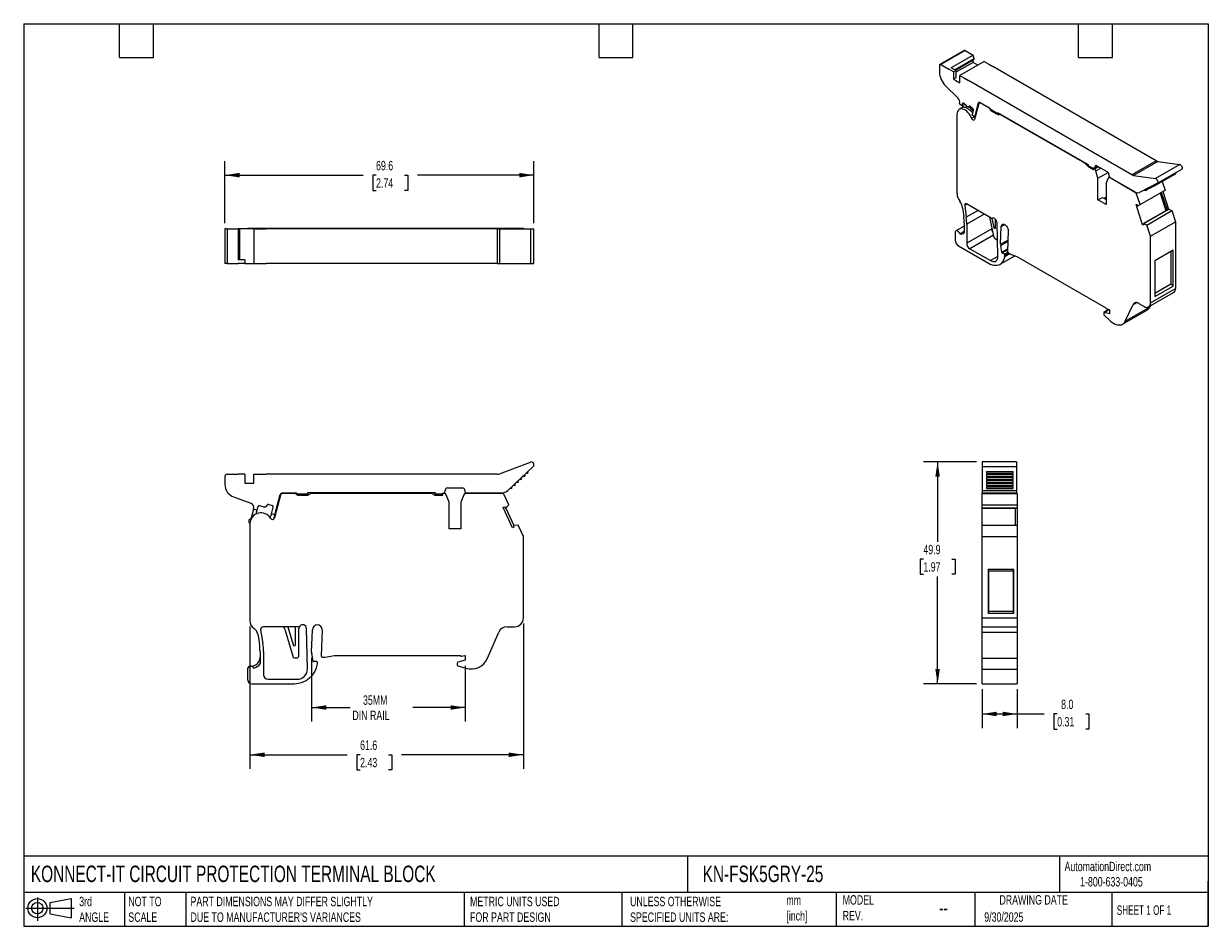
# Model space of a CAD drawing. Header units: millimetres. Extents: x 6 to 273, y 6 to 210.
import ezdxf

# ---------------------------------------------------------------- set-up
doc = ezdxf.new("R2010")
doc.units = ezdxf.units.MM
doc.linetypes.add('SLD-Solid', pattern=[0])
doc.layers.add('DIMENSIONS', color=140, linetype='SLD-Solid', lineweight=25)
doc.layers.add('TEXT', color=140, linetype='SLD-Solid', lineweight=25)
doc.layers.add('SLD-DEFPOINTS', color=7, linetype='Continuous')
doc.styles.add('SLDTEXTSTYLE0', font='TXT', dxfattribs={"width": 0.7})
doc.styles.add('SLDTEXTSTYLE1', font='TXT', dxfattribs={"width": 0.65})
doc.dimstyles.new('SLDDIMSTYLE0', dxfattribs={"dimtxt": 2.158008, "dimasz": 3.302, "dimexe": 0, "dimexo": 0.0625, "dimgap": 0.539502, "dimtad": 0, "dimtih": 1, "dimtoh": 1, "dimdec": 1, "dimrnd": 1e-09, "dimzin": 12, "dimdsep": 46, "dimtxsty": 'SLDTEXTSTYLE0', "dimsah": 1, "dimcen": 0.09, "dimadec": 0, "dimazin": 3, "dimtfac": 1, "dimtdec": 1, "dimtofl": 0, "dimtmove": 0, "dimatfit": 3, "dimfxl": 0, "dimfrac": 2, "dimtolj": 1, "dimtzin": 12, "dimarcsym": 0})
doc.dimstyles.new('SLDDIMSTYLE1', dxfattribs={"dimtxt": 2.158008, "dimasz": 3.302, "dimexe": 0, "dimexo": 0.0625, "dimgap": 0.539502, "dimtad": 0, "dimtih": 1, "dimtoh": 1, "dimdec": 1, "dimrnd": 1e-09, "dimzin": 4, "dimdsep": 46, "dimtxsty": 'SLDTEXTSTYLE0', "dimsah": 1, "dimcen": 0.09, "dimadec": 0, "dimazin": 1, "dimtfac": 1, "dimtdec": 1, "dimtofl": 0, "dimtmove": 0, "dimatfit": 3, "dimfxl": 0, "dimfrac": 2, "dimtolj": 1, "dimtzin": 12, "dimarcsym": 0})

# ---------------------------------------------------------------- blocks, each defined once
blk = doc.blocks.new('Block11')
at = {"color": 7, "linetype": 'SLD-Solid', "lineweight": 18}
for p, q in [((0, 2.88), (10.87, 2.88)), ((2.59, 5.31), (2.59, 0)), ((5.48, 4.17), (10.18, 5.03)), ((5.48, 1.6), (5.48, 4.17)), ((10.18, 5.03), (10.18, 0.73)), ((5.48, 1.6), (10.18, 0.73))]:
    blk.add_line(p, q, dxfattribs=at)
for radius in [2.15, 1.29]:
    blk.add_circle((2.59, 2.88), radius, dxfattribs=at)
blk = doc.blocks.new('Block12')
at = {"layer": 'SLD-DEFPOINTS'}
blk.add_blockref('Block11', (0, 0), dxfattribs=at)
blk = doc.blocks.new('_D')
at = {"layer": 'DIMENSIONS'}
for p, q in [((71.16, 66.8), (71.16, 52.43)), ((105.76, 64.96), (105.76, 52.43)), ((71.16, 55.61), (79.87, 55.61)), ((105.76, 55.61), (93.96, 55.61))]:
    blk.add_line(p, q, dxfattribs=at)
for points in [[(71.16, 55.61), (74.47, 55.1), (74.47, 56.11)], [(105.76, 55.61), (102.46, 56.11), (102.46, 55.1)]]:
    blk.add_solid(points, dxfattribs=at)
at = {"layer": 'DIMENSIONS', "char_height": 2.117, "attachment_point": 1, "style": 'SLDTEXTSTYLE0'}
for s, insert in [('35MM', (82.74, 58.33)), ('DIN RAIL', (80.35, 54.9))]:
    blk.add_mtext(s, dxfattribs=dict(at, insert=insert))
blk = doc.blocks.new('_D_1')
at = {"layer": 'DIMENSIONS'}
for p, q in [((57.26, 73.86), (57.26, 41.79)), ((118.86, 74.51), (118.86, 41.79)), ((57.26, 44.97), (79.16, 44.97)), ((82.09, 44.97), (81.36, 44.97)), ((81.36, 44.97), (81.36, 41.54)), ((88.5, 44.97), (89.22, 44.97)), ((89.22, 44.97), (89.22, 41.54)), ((118.86, 44.97), (91.42, 44.97)), ((81.36, 41.54), (82.09, 41.54)), ((89.22, 41.54), (88.5, 41.54))]:
    blk.add_line(p, q, dxfattribs=at)
for points in [[(57.26, 44.97), (60.57, 44.46), (60.57, 45.48)], [(118.86, 44.97), (115.56, 45.48), (115.56, 44.46)]]:
    blk.add_solid(points, dxfattribs=at)
at = {"layer": 'DIMENSIONS', "char_height": 2.117, "attachment_point": 1, "style": 'SLDTEXTSTYLE0'}
for s, insert in [('61.6', (82.09, 48.18)), ('2.43', (82.09, 44.27))]:
    blk.add_mtext(s, dxfattribs=dict(at, insert=insert))
blk = doc.blocks.new('_D_2')
at = {"layer": 'DIMENSIONS'}
for p, q in [((222.1, 59.7), (222.1, 50.98)), ((230.05, 59.7), (230.05, 50.98)), ((222.1, 54.15), (230.05, 54.15)), ((230.05, 54.15), (236.1, 54.15)), ((239.02, 54.15), (238.3, 54.15)), ((238.3, 54.15), (238.3, 50.72)), ((245.44, 54.15), (246.16, 54.15)), ((246.16, 54.15), (246.16, 50.72)), ((238.3, 50.72), (239.02, 50.72)), ((246.16, 50.72), (245.44, 50.72))]:
    blk.add_line(p, q, dxfattribs=at)
for points in [[(222.1, 54.15), (225.4, 53.65), (225.4, 54.66)], [(230.05, 54.15), (226.75, 54.66), (226.75, 53.65)]]:
    blk.add_solid(points, dxfattribs=at)
at = {"layer": 'DIMENSIONS', "char_height": 2.117, "attachment_point": 1, "style": 'SLDTEXTSTYLE0'}
for s, insert in [('8.0', (239.92, 57.37)), ('0.31', (239.02, 53.45))]:
    blk.add_mtext(s, dxfattribs=dict(at, insert=insert))
blk = doc.blocks.new('_D_3')
at = {"layer": 'DIMENSIONS'}
for p, q in [((220.83, 110.89), (208.93, 110.89)), ((212.1, 110.89), (212.1, 92.93)), ((208.9, 89.02), (208.17, 89.02)), ((208.17, 89.02), (208.17, 85.59)), ((215.31, 89.02), (216.03, 89.02)), ((216.03, 89.02), (216.03, 85.59)), ((208.17, 85.59), (208.9, 85.59)), ((216.03, 85.59), (215.31, 85.59)), ((212.1, 60.97), (212.1, 85.11)), ((220.83, 60.97), (208.93, 60.97))]:
    blk.add_line(p, q, dxfattribs=at)
for points in [[(212.1, 110.89), (211.59, 107.59), (212.61, 107.59)], [(212.1, 60.97), (212.61, 64.27), (211.59, 64.27)]]:
    blk.add_solid(points, dxfattribs=at)
at = {"layer": 'DIMENSIONS', "char_height": 2.117, "attachment_point": 1, "style": 'SLDTEXTSTYLE0'}
for s, insert in [('49.9', (208.9, 92.23)), ('1.97', (208.9, 88.32))]:
    blk.add_mtext(s, dxfattribs=dict(at, insert=insert))
blk = doc.blocks.new('_D_4')
at = {"layer": 'DIMENSIONS'}
for p, q in [((51.64, 164.62), (51.64, 178.63)), ((121.23, 164.62), (121.23, 178.63)), ((51.64, 175.45), (82.76, 175.45)), ((85.68, 175.45), (84.96, 175.45)), ((84.96, 175.45), (84.96, 172.02)), ((92.09, 175.45), (92.82, 175.45)), ((92.82, 175.45), (92.82, 172.02)), ((121.23, 175.45), (95.02, 175.45)), ((84.96, 172.02), (85.68, 172.02)), ((92.82, 172.02), (92.09, 172.02))]:
    blk.add_line(p, q, dxfattribs=at)
for points in [[(51.64, 175.45), (54.94, 174.94), (54.94, 175.96)], [(121.23, 175.45), (117.93, 175.96), (117.93, 174.94)]]:
    blk.add_solid(points, dxfattribs=at)
at = {"layer": 'DIMENSIONS', "char_height": 2.117, "attachment_point": 1, "style": 'SLDTEXTSTYLE0'}
for s, insert in [('69.6', (85.68, 178.66)), ('2.74', (85.68, 174.75))]:
    blk.add_mtext(s, dxfattribs=dict(at, insert=insert))

msp = doc.modelspace()

# ---------------------------------------------------------------- linework, layer by layer
for p, q in [((218.08, 203.52), (212.6, 200.36)), ((218.33, 203.5), (212.85, 200.33)), ((218.33, 203.5), (220.08, 202.49)), ((212.5, 200.13), (212.5, 198.68)), ((212.85, 200.33), (214.6, 199.32)), ((220.08, 202.49), (215.17, 199.65)), ((220.32, 201.61), (216.05, 199.14)), ((216.1, 199.11), (220.31, 201.53)), ((220.1, 200.84), (216.24, 198.62)), ((222.57, 201.05), (217.09, 197.88)), ((220.32, 201.61), (220.08, 202.49)), ((220.1, 200.84), (220.1, 201.41)), ((221.16, 200.23), (220.1, 200.84)), ((222.57, 201.05), (223.65, 200.42)), ((223.65, 200.42), (224.55, 199.9)), ((215.68, 198.7), (214.6, 199.32)), ((216.24, 199.03), (215.17, 199.65)), ((216.24, 199.03), (215.68, 198.7)), ((215.68, 198.7), (215.68, 197.07)), ((216.24, 197.39), (215.68, 197.07)), ((216.24, 199.03), (216.24, 197.39)), ((217.09, 196.25), (217.09, 197.88)), ((217.09, 197.88), (218.17, 197.26)), ((261.32, 178.68), (224.55, 199.9)), ((213.89, 195.58), (216.63, 192.85)), ((215.68, 197.07), (216.24, 196.74)), ((216.24, 196.74), (217.09, 196.25)), ((218.17, 197.26), (219.07, 196.74)), ((255.84, 175.52), (219.07, 196.74)), ((217.72, 190.68), (216.99, 190.26)), ((217.07, 191.61), (217.05, 191.51)), ((217.59, 191.03), (217.05, 191.51)), ((217.63, 190.66), (217.34, 190.5)), ((217.73, 191.56), (217.59, 191.03)), ((218.21, 191.39), (217.59, 191.03)), ((217.75, 191.12), (217.61, 190.62)), ((217.88, 191.64), (217.73, 191.56)), ((218.61, 191.03), (217.99, 191.58)), ((218.71, 190.95), (218.63, 190.9)), ((219.15, 190.89), (219.36, 191.01)), ((219.31, 191.01), (219.24, 190.97)), ((219.48, 190.94), (220.05, 190.43)), ((219.91, 188.97), (220.2, 190.05)), ((221.38, 191.6), (220.41, 187.98)), ((220.46, 188.49), (221.32, 191.71)), ((221.32, 191.71), (221.57, 191.85)), ((221.64, 191.83), (221.47, 191.73)), ((221.66, 191.81), (223.76, 190.61)), ((221.72, 191.7), (221.79, 191.74)), ((223.63, 190.6), (221.72, 191.7)), ((223.63, 190.6), (223.7, 190.64)), ((224, 190.35), (223.9, 190.29)), ((224.04, 190.28), (225.67, 189.34)), ((224.07, 189.95), (224.34, 190.11)), ((224.37, 190.09), (224.08, 189.93)), ((224.35, 189.77), (224.08, 189.93)), ((224.63, 189.94), (224.35, 189.77)), ((224.78, 189.86), (224.56, 189.73)), ((224.56, 189.73), (225.55, 189.16)), ((225.55, 189.16), (225.9, 189.37)), ((246.04, 177.74), (225.67, 189.5)), ((225.67, 189.5), (225.67, 189.34)), ((225.67, 189.34), (225.81, 189.42)), ((216.47, 189.21), (216.47, 171.31)), ((219.76, 188.25), (220.35, 188.59)), ((220.46, 188.49), (219.91, 188.97)), ((220.56, 188.55), (220.46, 188.49)), ((226.16, 189.22), (225.9, 189.07)), ((226.06, 189.08), (225.9, 189.07)), ((226.06, 189.08), (226.23, 189.18)), ((226.49, 189.03), (226.41, 188.99)), ((245.23, 178.13), (226.41, 188.99)), ((245.23, 178.13), (245.3, 178.17)), ((245.74, 177.91), (245.58, 177.82)), ((245.74, 177.62), (245.58, 177.82)), ((245.74, 177.62), (246, 177.77)), ((246.04, 177.58), (246.04, 177.74)), ((246.04, 177.58), (247.04, 177)), ((246.31, 177.43), (246.09, 177.3)), ((246.09, 177.3), (247.11, 176.71)), ((247.18, 176.59), (247.08, 176.92)), ((247.23, 177.01), (247.09, 176.92)), ((247.14, 176.73), (247.11, 176.71)), ((247.14, 176.62), (247.11, 176.71)), ((247.17, 176.63), (247.14, 176.62)), ((247.18, 176.59), (247.14, 176.62)), ((247.4, 176.97), (247.32, 176.92)), ((247.43, 176.86), (247.32, 176.92)), ((247.43, 176.86), (248.31, 177.37)), ((247.49, 177), (248.22, 177.42)), ((247.59, 177.38), (247.94, 177.58)), ((247.59, 177.23), (248.07, 177.51)), ((247.59, 177.23), (247.59, 177.38)), ((247.75, 176.39), (248.88, 177.04)), ((248.21, 174.77), (247.75, 176.39)), ((247.94, 177.58), (250.32, 176.21)), ((248.21, 174.77), (250.47, 176.08)), ((261.32, 178.68), (255.84, 175.52)), ((261.72, 178.53), (256.24, 175.37)), ((266.61, 177.87), (261.13, 174.7)), ((261.58, 173.64), (267.06, 176.8)), ((261.72, 178.53), (266.61, 177.87)), ((248.21, 169.87), (248.21, 174.77)), ((250.53, 174.81), (250.05, 173.71)), ((250.05, 173.71), (250.05, 168.81)), ((250.84, 175.04), (250.61, 174.91)), ((250.67, 175.6), (250.67, 175.48)), ((250.84, 174.89), (250.93, 174.94)), ((256.84, 171.42), (250.84, 174.89)), ((251.03, 174.86), (256.56, 171.67)), ((256.24, 175.37), (261.13, 174.7)), ((261.58, 173.63), (257.54, 171.55)), ((261.45, 173.33), (265.69, 175.78)), ((262.67, 174.04), (263.31, 172.08)), ((256.84, 171.42), (256.98, 171.5)), ((257.69, 168.83), (256.84, 171.42)), ((257.22, 168.54), (262.84, 171.79)), ((257.69, 168.83), (263.31, 172.08)), ((258.88, 172.01), (259.32, 172.26)), ((259.39, 172.27), (259.84, 172.53)), ((259.91, 172.54), (260.35, 172.79)), ((260.42, 172.8), (260.86, 173.06)), ((260.94, 173.07), (261.38, 173.32)), ((262.2, 171.42), (263.5, 167.46)), ((262.47, 171.57), (263.77, 167.61)), ((262.82, 171.78), (264.12, 167.81)), ((263.31, 172.08), (262.84, 171.79)), ((217.73, 168.12), (218, 166.17)), ((218.71, 168.92), (218.2, 168.63)), ((218.2, 168.63), (218.56, 165.96)), ((224.17, 165.77), (218.63, 168.97)), ((248.21, 169.87), (249.2, 170.45)), ((250.05, 168.81), (248.21, 169.87)), ((249.2, 170.45), (250.05, 169.96)), ((249.56, 170.24), (250.05, 170.53)), ((256.78, 168.84), (257.03, 168.83)), ((258.27, 164.28), (256.78, 168.84)), ((257.03, 168.83), (257.11, 168.62)), ((257.22, 168.54), (257.69, 168.83)), ((221.2, 167.48), (218.56, 165.96)), ((222.58, 166.69), (218.66, 164.43)), ((223.76, 166.01), (224.72, 161.71)), ((224.33, 165.72), (224.79, 163.7)), ((224.42, 165.74), (224.5, 165.79)), ((224.44, 165.75), (224.49, 165.78)), ((225.13, 163.55), (225.13, 165.53)), ((263.75, 167.6), (258.48, 164.56)), ((258.52, 164.56), (264.14, 167.8)), ((259.2, 164.22), (264.82, 167.47)), ((263.77, 167.61), (264.12, 167.81)), ((264.14, 167.8), (264.82, 167.47)), ((264.82, 167.47), (265.65, 164.93)), ((51.64, 163.35), (51.64, 155.6)), ((52.14, 163.35), (51.64, 163.35)), ((52.14, 163.35), (52.14, 155.6)), ((52.14, 163.35), (54.61, 163.35)), ((54.61, 163.35), (54.61, 156.4)), ((54.96, 163.35), (54.61, 163.35)), ((54.96, 156.4), (54.96, 163.35)), ((54.96, 163.35), (54.96, 156.4)), ((54.96, 163.35), (54.96, 163.35)), ((57.34, 163.35), (54.96, 163.35)), ((56.72, 163.35), (56.72, 163.55)), ((56.72, 163.55), (57.26, 163.55)), ((57.26, 163.35), (57.26, 163.55)), ((57.26, 163.55), (61.91, 163.55)), ((58.14, 163.35), (57.34, 163.35)), ((58.14, 163.35), (58.14, 155.6)), ((58.14, 163.35), (59.66, 163.35)), ((59.66, 163.35), (60.94, 163.35)), ((112.93, 163.35), (60.94, 163.35)), ((61.91, 163.55), (62.83, 163.55)), ((61.91, 163.35), (61.91, 163.55)), ((62.83, 163.55), (64.2, 163.55)), ((62.83, 163.35), (62.83, 163.55)), ((64.2, 163.55), (64.68, 163.55)), ((64.2, 163.35), (64.2, 163.55)), ((64.68, 163.55), (101.04, 163.55)), ((64.68, 163.35), (64.68, 163.55)), ((101.04, 163.35), (101.04, 163.55)), ((101.04, 163.55), (101.49, 163.55)), ((101.49, 163.55), (102.15, 163.55)), ((101.49, 163.35), (101.49, 163.55)), ((102.15, 163.35), (102.15, 163.55)), ((102.15, 163.35), (102.15, 163.55)), ((102.15, 163.55), (102.15, 163.55)), ((102.15, 163.55), (104.75, 163.55)), ((104.75, 163.35), (104.75, 163.55)), ((104.75, 163.55), (105.42, 163.55)), ((104.75, 163.35), (104.75, 163.55)), ((104.75, 163.55), (104.75, 163.55)), ((105.42, 163.55), (105.87, 163.55)), ((105.42, 163.35), (105.42, 163.55)), ((105.87, 163.35), (105.87, 163.55)), ((105.87, 163.55), (114.35, 163.55)), ((112.93, 163.35), (112.93, 155.6)), ((112.93, 163.35), (113.5, 163.35)), ((113.5, 163.35), (113.5, 155.6)), ((113.5, 163.35), (120.42, 163.35)), ((114.35, 163.35), (114.35, 163.55)), ((114.35, 163.55), (115.55, 163.55)), ((115.55, 163.35), (115.55, 163.55)), ((115.55, 163.55), (116.69, 163.55)), ((116.69, 163.35), (116.69, 163.55)), ((116.69, 163.55), (116.73, 163.55)), ((116.73, 163.55), (117.69, 163.55)), ((116.73, 163.35), (116.73, 163.55)), ((117.69, 163.35), (117.69, 163.55)), ((117.69, 163.55), (118.86, 163.55)), ((118.86, 163.35), (118.86, 163.55)), ((120.42, 163.35), (121.23, 163.35)), ((120.42, 163.35), (120.42, 155.6)), ((121.23, 155.6), (121.23, 163.35)), ((218.1, 164), (216.24, 162.93)), ((217.1, 162.26), (218.1, 162.84)), ((218.1, 164.75), (218.1, 162.45)), ((218.66, 164.43), (218.66, 160.12)), ((224.28, 163.36), (218.66, 160.12)), ((224.28, 163.65), (224.28, 163.36)), ((224.79, 163.7), (225.13, 163.9)), ((225.65, 157.19), (225.49, 164.7)), ((226.3, 159.88), (226.44, 163.91)), ((226.44, 163.91), (227.21, 164.35)), ((227.98, 163.02), (227.84, 158.3)), ((258.48, 164.4), (258.27, 164.28)), ((258.52, 164.27), (258.27, 164.28)), ((258.46, 164.48), (258.52, 164.27)), ((259.2, 164.22), (258.52, 164.56)), ((260.03, 161.68), (259.2, 164.22)), ((260.03, 161.68), (265.65, 164.93)), ((265.65, 164.93), (265.65, 149.94)), ((216.09, 162.59), (216.09, 160.79)), ((224.66, 161.95), (219.37, 158.89)), ((225.07, 161.16), (225.35, 161)), ((226.3, 159.88), (227.92, 160.81)), ((226.33, 159.58), (227.91, 160.49)), ((260.03, 146.7), (260.03, 161.68)), ((216.8, 159.56), (223.57, 155.65)), ((219.37, 158.89), (224.02, 156.21)), ((226.53, 158.1), (226.33, 159.58)), ((226.53, 158.1), (227.86, 158.86)), ((226.64, 157.93), (227.85, 158.64)), ((227.11, 157.66), (226.64, 157.93)), ((227.11, 157.66), (227.89, 158.11)), ((227.26, 157.41), (228.1, 157.9)), ((227.26, 157.17), (228.32, 157.78)), ((227.26, 157.17), (227.26, 157.41)), ((228.05, 157.93), (228.48, 157.69)), ((228.48, 157.69), (229.96, 157.16)), ((265.12, 158.56), (261.02, 156.19)), ((264.62, 158.27), (264.62, 150.99)), ((265.12, 150.48), (265.12, 158.56)), ((52.14, 155.6), (51.64, 155.6)), ((52.14, 155.6), (54.61, 155.6)), ((56.14, 156.4), (54.61, 156.4)), ((56.14, 155.6), (54.61, 155.6)), ((56.14, 156.4), (56.14, 155.6)), ((56.14, 155.6), (56.94, 155.6)), ((56.94, 155.6), (58.14, 155.6)), ((58.14, 155.6), (59.66, 155.6)), ((59.66, 155.6), (60.94, 155.6)), ((112.93, 155.6), (60.94, 155.6)), ((112.93, 155.6), (113.5, 155.6)), ((113.5, 155.6), (120.42, 155.6)), ((120.42, 155.6), (121.23, 155.6)), ((225.65, 157.15), (224.02, 156.21)), ((226.2, 155.41), (229.51, 157.32)), ((229.96, 157.16), (249.99, 145.6)), ((261.02, 156.19), (261.02, 148.11)), ((260.03, 146.7), (265.65, 149.94)), ((261.02, 148.91), (264.62, 150.99)), ((261.02, 148.11), (265.12, 150.48)), ((265.12, 150.48), (264.62, 150.99)), ((256.12, 146.34), (256.86, 146.76)), ((259.62, 145.78), (265.24, 149.03)), ((249.5, 144.46), (249.5, 144.14)), ((250.66, 145.2), (249.54, 144.55)), ((249.61, 144.56), (250.69, 145.19)), ((250.77, 144.25), (249.61, 144.56)), ((250.17, 145.33), (250.7, 145.19)), ((250.7, 145.19), (250.77, 145.15)), ((250.77, 145.15), (250.77, 144.25)), ((253.72, 141.9), (259.34, 145.15)), ((254.31, 142.57), (256.12, 146.34)), ((254.31, 142.57), (259.93, 145.81)), ((257.42, 146.57), (258.62, 145.88)), ((260.03, 146.02), (259.93, 145.81)), ((249.6, 143.92), (250.88, 142.73)), ((113.5, 108.21), (120.42, 110.85)), ((121.05, 109.86), (115.33, 104.45)), ((229.85, 110.89), (222.1, 110.89)), ((222.1, 110.89), (222.1, 109.86)), ((222.1, 109.86), (229.85, 109.86)), ((222.1, 109.86), (222.1, 104.45)), ((229.85, 110.89), (229.85, 109.86)), ((229.85, 109.86), (229.85, 104.45)), ((51.64, 107.61), (51.64, 105.84)), ((52.14, 108.11), (54.61, 108.11)), ((56.14, 108.11), (54.61, 108.11)), ((56.14, 108.11), (56.14, 106.11)), ((58.14, 108.11), (59.66, 108.11)), ((58.14, 106.11), (58.14, 108.11)), ((59.66, 108.11), (60.94, 108.11)), ((112.93, 108.11), (60.94, 108.11)), ((223.1, 108.75), (229.1, 108.75)), ((223.1, 108.75), (223.1, 108.33)), ((223.1, 108.33), (229.1, 108.33)), ((223.1, 108.06), (229.1, 108.06)), ((223.1, 108.06), (223.1, 107.64)), ((223.1, 107.64), (229.1, 107.64)), ((223.1, 107.37), (229.1, 107.37)), ((223.1, 107.37), (223.1, 106.95)), ((223.1, 106.95), (229.1, 106.95)), ((223.1, 106.69), (229.1, 106.69)), ((223.1, 106.69), (223.1, 106.27)), ((229.1, 108.33), (229.1, 108.75)), ((229.1, 107.64), (229.1, 108.06)), ((229.1, 106.95), (229.1, 107.37)), ((229.1, 106.27), (229.1, 106.69)), ((56.14, 106.11), (56.94, 106.11)), ((56.94, 106.11), (58.14, 106.11)), ((101.27, 104.37), (101.27, 104.56)), ((101.77, 105.06), (105.13, 105.06)), ((105.63, 104.56), (105.63, 104.41)), ((222.1, 104.45), (229.85, 104.45)), ((222.1, 104.45), (222.1, 103.91)), ((223.1, 106.27), (229.1, 106.27)), ((223.1, 106), (229.1, 106)), ((223.1, 106), (223.1, 105.58)), ((223.1, 105.58), (229.1, 105.58)), ((223.1, 105.31), (229.1, 105.31)), ((223.1, 105.31), (223.1, 104.89)), ((223.1, 104.89), (229.1, 104.89)), ((229.1, 105.58), (229.1, 106)), ((229.1, 104.89), (229.1, 105.31)), ((229.85, 104.45), (229.85, 103.91)), ((53.61, 103.02), (57.49, 101.61)), ((64.2, 103.44), (62.83, 98.32)), ((62.9, 98.98), (64.12, 103.54)), ((64.6, 103.91), (67.56, 103.91)), ((67.39, 103.81), (64.68, 103.81)), ((67.39, 103.81), (67.86, 103.81)), ((67.96, 103.71), (70.27, 103.71)), ((68.4, 103.31), (68.03, 103.31)), ((68.7, 103.41), (70.09, 103.41)), ((70.27, 103.91), (70.27, 103.71)), ((99.07, 103.91), (70.27, 103.91)), ((70.27, 103.71), (70.27, 103.42)), ((70.32, 103.91), (70.32, 103.43)), ((70.82, 103.67), (70.59, 103.54)), ((97.92, 103.81), (71.32, 103.81)), ((98.65, 103.54), (98.42, 103.67)), ((99.02, 103.42), (99.02, 103.91)), ((99.07, 103.71), (99.07, 103.91)), ((99.07, 103.71), (100.5, 103.71)), ((99.07, 103.71), (99.07, 103.41)), ((99.15, 103.41), (100.59, 103.41)), ((100.69, 103.31), (100.55, 103.64)), ((100.63, 103.31), (100.59, 103.41)), ((100.69, 103.31), (100.63, 103.31)), ((100.66, 103.81), (100.88, 103.81)), ((101.04, 103.81), (100.88, 103.81)), ((102.15, 101.81), (101.49, 103.45)), ((102.15, 95.81), (102.15, 101.81)), ((105.42, 103.49), (104.75, 101.81)), ((104.75, 101.81), (104.75, 95.81)), ((114.35, 103.81), (105.87, 103.81)), ((106.13, 103.91), (113.96, 103.91)), ((106.24, 103.81), (106.24, 103.91)), ((106.54, 103.91), (106.54, 103.81)), ((107.14, 103.81), (107.14, 103.91)), ((107.44, 103.91), (107.44, 103.81)), ((115.55, 101.23), (114.35, 103.81)), ((222.1, 103.91), (229.85, 103.91)), ((222.1, 103.88), (222.1, 103.91)), ((222.1, 103.81), (222.1, 103.88)), ((222.1, 103.88), (223.9, 103.88)), ((222.1, 103.81), (230.05, 103.81)), ((222.1, 101.23), (222.1, 103.81)), ((223.9, 103.81), (223.9, 103.91)), ((224.2, 103.91), (224.2, 103.81)), ((228.4, 103.81), (228.4, 103.91)), ((228.7, 103.91), (228.7, 103.81)), ((228.7, 103.88), (229.3, 103.88)), ((229.3, 103.91), (229.3, 103.88)), ((229.3, 103.88), (229.3, 103.81)), ((229.85, 103.91), (229.85, 103.81)), ((230.05, 103.81), (230.05, 101.23)), ((58.07, 100.28), (57.47, 98.03)), ((58.11, 100.41), (58.07, 100.28)), ((58.85, 100.07), (58.07, 100.28)), ((58.85, 100.07), (58.7, 99.54)), ((59.05, 100.81), (58.85, 100.07)), ((60.28, 100.79), (59.41, 101.02)), ((61.51, 101.29), (62.32, 101.07)), ((61.98, 98.66), (62.13, 99.19)), ((62.13, 99.19), (62.53, 100.71)), ((62.9, 98.98), (62.13, 99.19)), ((62.54, 100.74), (62.54, 100.83)), ((62.65, 98.06), (62.9, 98.98)), ((114.26, 100.6), (114.61, 100.77)), ((116.38, 96.07), (114.26, 100.6)), ((114.61, 100.77), (114.73, 100.56)), ((114.86, 100.52), (116.69, 96.58)), ((114.88, 100.54), (115.55, 101.23)), ((222.1, 101.23), (230.05, 101.23)), ((222.1, 100.54), (222.1, 101.23)), ((222.1, 100.54), (230.05, 100.54)), ((222.1, 100.51), (222.1, 100.54)), ((222.1, 100.51), (229.55, 100.51)), ((222.1, 96.66), (222.1, 100.51)), ((229.55, 100.52), (230.05, 100.52)), ((229.55, 100.52), (229.55, 96.66)), ((230.05, 101.23), (230.05, 100.54)), ((230.05, 100.54), (230.05, 100.52)), ((230.05, 100.52), (230.05, 96.66)), ((57.26, 97.05), (57.26, 75.13)), ((116.73, 96.24), (116.38, 96.07)), ((116.64, 96.45), (116.73, 96.24)), ((117.69, 96.66), (116.73, 96.59)), ((118.86, 94.13), (117.69, 96.66)), ((222.1, 94.13), (222.1, 96.66)), ((222.1, 96.66), (230.05, 96.66)), ((230.05, 96.66), (230.05, 94.13)), ((104.75, 95.81), (102.15, 95.81)), ((118.86, 75.78), (118.86, 94.13)), ((222.1, 94.13), (230.05, 94.13)), ((222.1, 75.78), (222.1, 94.13)), ((230.05, 94.13), (230.05, 75.78)), ((229.3, 86.71), (223.5, 86.71)), ((223.5, 86.71), (223.5, 76.81)), ((223.62, 86.31), (223.5, 86.71)), ((229.09, 86.31), (223.62, 86.31)), ((223.62, 77.29), (223.62, 86.31)), ((229.09, 86.31), (229.3, 86.71)), ((229.09, 86.31), (229.09, 77.29)), ((229.3, 76.81), (229.3, 86.71)), ((222.1, 73.78), (222.1, 75.78)), ((222.1, 75.78), (230.05, 75.78)), ((223.5, 76.81), (223.62, 77.29)), ((223.5, 76.81), (229.3, 76.81)), ((223.62, 77.29), (229.09, 77.29)), ((229.3, 76.81), (229.09, 77.29)), ((230.05, 75.78), (230.05, 73.78)), ((59.05, 72.11), (59.42, 69.91)), ((59.7, 73.06), (60.21, 70.04)), ((68.15, 73.78), (60.31, 73.78)), ((65.12, 73.26), (66.92, 67.2)), ((65.8, 73.78), (67.02, 69.68)), ((67.51, 69.75), (67.51, 73.78)), ((68.31, 67.28), (68.31, 73.39)), ((70.23, 64.32), (70.01, 73.41)), ((71.16, 68.07), (71.36, 73.11)), ((73.54, 73.11), (73.34, 67.23)), ((110.77, 66.68), (113.33, 72.58)), ((115.17, 73.78), (116.86, 73.78)), ((222.1, 73.78), (230.05, 73.78)), ((222.1, 72.58), (222.1, 73.78)), ((222.1, 72.58), (230.05, 72.58)), ((222.1, 66.68), (222.1, 72.58)), ((230.05, 73.78), (230.05, 72.58)), ((230.05, 72.58), (230.05, 66.68)), ((59.56, 68.24), (59.56, 65.42)), ((60.36, 68.24), (60.36, 62.97)), ((67.41, 66.78), (67.81, 66.78)), ((71.49, 66.06), (71.2, 67.73)), ((73.64, 66.93), (74.24, 66.93)), ((74.24, 66.93), (76.34, 67.33)), ((76.34, 67.33), (104.66, 67.33)), ((104.92, 67.13), (105.66, 67.33)), ((105.66, 67.33), (105.76, 67.33)), ((105.76, 67.33), (105.76, 66.23)), ((222.1, 66.68), (230.05, 66.68)), ((222.1, 64.27), (222.1, 66.68)), ((230.05, 66.68), (230.05, 64.27)), ((56.72, 64.17), (56.72, 61.97)), ((72.31, 65.93), (71.64, 65.93)), ((72.51, 65.43), (72.51, 65.73)), ((103.97, 65.6), (103.97, 65.2)), ((104.11, 65.01), (105.92, 64.45)), ((105.76, 66.23), (104.12, 65.79)), ((222.1, 64.27), (230.05, 64.27)), ((222.1, 60.97), (222.1, 64.27)), ((230.05, 64.27), (230.05, 60.97)), ((61.36, 61.97), (67.93, 61.97)), ((57.72, 60.97), (67.29, 60.97)), ((222.1, 60.97), (230.05, 60.97))]:
    msp.add_line(p, q)
at = {"flags": 128}
for points in [[(219.76, 188.25), (219.6, 188.61), (219.4, 188.96), (219.18, 189.28), (218.93, 189.58), (218.66, 189.84), (218.38, 190.05), (218.1, 190.21), (217.82, 190.32), (217.55, 190.37), (217.3, 190.36), (217.07, 190.3), (216.88, 190.18), (216.71, 190), (216.59, 189.78), (216.51, 189.52), (216.47, 189.21)], [(217.99, 191.58), (217.95, 191.61), (217.91, 191.63), (217.87, 191.65), (217.83, 191.65), (217.8, 191.64), (217.77, 191.62), (217.75, 191.59), (217.73, 191.56)], [(219.24, 190.97), (219.19, 190.91), (219.12, 190.87), (219.05, 190.85), (218.97, 190.85), (218.88, 190.87), (218.79, 190.91), (218.7, 190.96), (218.61, 191.03)], [(219.24, 190.97), (219.26, 190.99), (219.28, 191), (219.31, 191.01), (219.34, 191.01), (219.38, 191), (219.41, 190.99), (219.44, 190.97), (219.48, 190.94)], [(221.32, 191.71), (221.34, 191.76), (221.37, 191.8), (221.41, 191.83), (221.45, 191.85), (221.5, 191.86), (221.55, 191.86), (221.61, 191.84), (221.66, 191.81)], [(221.72, 191.7), (221.66, 191.73), (221.6, 191.74), (221.55, 191.75), (221.5, 191.74), (221.46, 191.72), (221.42, 191.69), (221.4, 191.65), (221.38, 191.6)], [(220.41, 187.98), (220.37, 187.89), (220.3, 187.84), (220.21, 187.83), (220.11, 187.85), (220.01, 187.91), (219.91, 188), (219.83, 188.12), (219.76, 188.25)], [(247.31, 176.99), (247.37, 176.98), (247.42, 176.98), (247.47, 176.99), (247.51, 177.02), (247.55, 177.05), (247.57, 177.1), (247.58, 177.16), (247.59, 177.23)], [(265.69, 175.78), (265.73, 175.82), (265.74, 175.89), (265.73, 175.97), (265.72, 176.02)], [(266.61, 177.87), (266.75, 177.82), (266.9, 177.71), (267.03, 177.55), (267.12, 177.37), (267.18, 177.19), (267.18, 177.02), (267.14, 176.88), (267.06, 176.8)], [(261.13, 174.7), (261.27, 174.65), (261.42, 174.54), (261.55, 174.39), (261.64, 174.21), (261.7, 174.02), (261.7, 173.85), (261.66, 173.72), (261.58, 173.63)], [(261.47, 173.58), (261.49, 173.53), (261.5, 173.44), (261.49, 173.37), (261.45, 173.33), (261.39, 173.32), (261.32, 173.35), (261.25, 173.4), (261.22, 173.45)], [(258.9, 172.26), (258.92, 172.2), (258.93, 172.12), (258.92, 172.05), (258.88, 172.01), (258.82, 172), (258.75, 172.02), (258.68, 172.08), (258.65, 172.13)], [(259.42, 172.52), (259.43, 172.47), (259.45, 172.38), (259.43, 172.31), (259.39, 172.27), (259.33, 172.26), (259.26, 172.29), (259.2, 172.35), (259.16, 172.39)], [(259.93, 172.79), (259.95, 172.73), (259.96, 172.65), (259.94, 172.58), (259.9, 172.54), (259.85, 172.53), (259.78, 172.55), (259.71, 172.61), (259.68, 172.65)], [(260.44, 173.05), (260.46, 173), (260.47, 172.91), (260.46, 172.84), (260.42, 172.8), (260.36, 172.79), (260.29, 172.82), (260.23, 172.87), (260.19, 172.92)], [(260.96, 173.31), (260.98, 173.26), (260.99, 173.18), (260.97, 173.11), (260.93, 173.06), (260.87, 173.06), (260.81, 173.08), (260.74, 173.14), (260.7, 173.18)], [(218.63, 168.97), (218.53, 169.01), (218.44, 169.03), (218.36, 169.02), (218.29, 168.98), (218.24, 168.92), (218.2, 168.84), (218.19, 168.74), (218.2, 168.63)], [(257.11, 168.62), (257.12, 168.6), (257.13, 168.58), (257.14, 168.57), (257.16, 168.55), (257.17, 168.54), (257.19, 168.54), (257.21, 168.54), (257.22, 168.54)], [(225.49, 164.7), (225.47, 164.9), (225.4, 165.1), (225.3, 165.3), (225.17, 165.49), (225.02, 165.64), (224.86, 165.74), (224.7, 165.8), (224.56, 165.8), (224.44, 165.75)], [(263.77, 167.61), (263.75, 167.61), (263.75, 167.6)], [(217.1, 162.26), (217.01, 162.47), (216.89, 162.65), (216.74, 162.81), (216.58, 162.91), (216.43, 162.96), (216.29, 162.95), (216.18, 162.88), (216.11, 162.75), (216.09, 162.59)], [(225.13, 163.55), (225.12, 163.49), (225.09, 163.44), (225.04, 163.43), (224.98, 163.44), (224.92, 163.48), (224.86, 163.54), (224.82, 163.61), (224.79, 163.7)], [(226.44, 163.91), (226.47, 164.11), (226.53, 164.27), (226.64, 164.38), (226.78, 164.45), (226.94, 164.45), (227.12, 164.4), (227.31, 164.29), (227.49, 164.14), (227.65, 163.94), (227.79, 163.72), (227.89, 163.48), (227.96, 163.25), (227.98, 163.02)], [(258.52, 164.56), (258.51, 164.57), (258.49, 164.57), (258.48, 164.56), (258.47, 164.55), (258.46, 164.54), (258.46, 164.52), (258.46, 164.5), (258.46, 164.48)], [(223.57, 155.65), (223.97, 155.45), (224.37, 155.3), (224.76, 155.2), (225.14, 155.16), (225.5, 155.17), (225.83, 155.24), (226.14, 155.37), (226.42, 155.55), (226.66, 155.78), (226.87, 156.07), (227.04, 156.39), (227.17, 156.76), (227.26, 157.17)], [(224.02, 156.21), (224.31, 156.07), (224.58, 156), (224.84, 155.99), (225.08, 156.05), (225.28, 156.17), (225.44, 156.35), (225.56, 156.59), (225.63, 156.87), (225.65, 157.19)], [(249.61, 144.56), (249.58, 144.56), (249.56, 144.56), (249.55, 144.56), (249.53, 144.55), (249.52, 144.53), (249.51, 144.51), (249.5, 144.49), (249.5, 144.46)], [(250.88, 142.73), (251.21, 142.44), (251.55, 142.2), (251.9, 142), (252.24, 141.85), (252.57, 141.76), (252.9, 141.72), (253.2, 141.73), (253.48, 141.79), (253.74, 141.91), (253.96, 142.08), (254.15, 142.3), (254.31, 142.57)], [(57.26, 97.05), (57.26, 96.87), (57.26, 96.8)]]:
    msp.add_lwpolyline(points, dxfattribs=at)
for centre, radius, start, end in [((218.18, 203.29), 0.251, 54.3806, 114.309), ((212.71, 200.16), 0.218, 50.804, 189.2589), ((220.26, 201.58), 0.068, 312.6629, 23.9576), ((217.18, 198.92), 4.69, 182.913, 225.4785), ((215.66, 191.8), 1.42, 352.2731, 47.0921), ((217.43, 190.34), 0.179, 84.8444, 155.1502), ((218.73, 191.17), 0.283, 177.6077, 250.0697), ((217.81, 188.17), 2.86, 35.4112, 73.4002), ((219.77, 190.1), 0.432, 352.497, 49.9144), ((223.24, 189.97), 0.74, 25.8974, 57.7837), ((223.36, 189.98), 0.741, 25.7818, 57.7739), ((207.98, 182.16), 17.88, 25.8351, 27.0577), ((207.74, 182.02), 18.27, 26.8616, 26.9406), ((223.77, 189.81), 0.333, 21.2276, 25.8531), ((224.41, 189.5), 0.279, 56.3023, 101.9201), ((225.87, 189.68), 0.614, 237.6507, 272.3578), ((226.09, 188.47), 0.614, 57.6507, 92.3578), ((244.55, 177.02), 1.3, 37.9787, 58.8941), ((246.77, 178.42), 1.3, 217.9787, 238.8941), ((247.16, 176.55), 0.465, 70.5171, 104.1541), ((247.2, 176.7), 0.255, 63.3093, 117.3352), ((246.86, 176.13), 0.922, 16.0316, 51.9808), ((247.81, 177.41), 0.218, 50.7967, 189.214), ((249.91, 175.56), 0.768, 2.6055, 57.3945), ((261.89, 179.64), 1.12, 238.9494, 261.0016), ((250.72, 174.72), 0.209, 51.7052, 154.3098), ((251.44, 175.51), 0.768, 182.6055, 237.3945), ((256.41, 176.48), 1.12, 238.9494, 261.0016), ((219.51, 171.44), 3.04, 182.5182, 217.9418), ((257.15, 172.5), 1.03, 234.7789, 291.7929), ((214.56, 167.63), 3.21, 8.8894, 37.3372), ((207.48, 164.72), 10.62, 0.1524, 7.8179), ((207.19, 164.4), 11.47, 0.1524, 7.8179), ((224.31, 165.96), 0.242, 233.4875, 300.0215), ((264.12, 167.75), 0.0621, 62.5074, 86.4575), ((225.77, 163.43), 1.49, 182.3947, 212.1113), ((217.62, 160.86), 1.54, 182.6055, 237.3945), ((217.45, 163.18), 0.983, 249.3788, 311.4442), ((220.2, 160.19), 1.54, 182.6055, 237.3946), ((225.49, 161.82), 0.781, 188.0571, 237.1088), ((225.5, 161.22), 0.264, 235.1748, 285.6673), ((228.44, 159.88), 2.13, 180.1651, 188.1385), ((226.77, 158.13), 0.235, 188.6904, 237.0932), ((226.95, 157.4), 0.307, 2.6055, 57.3946), ((228.3, 158.32), 0.461, 182.6055, 237.3944), ((264.68, 149.83), 0.979, 304.7789, 6.5333), ((256.87, 145.92), 0.853, 49.6242, 150.818), ((259.17, 146.57), 0.877, 231.3258, 8.6849), ((249.81, 144.15), 0.313, 182.9241, 227.0753), ((250.28, 145.6), 0.289, 180.0896, 247.3827), ((258.58, 146.42), 1.48, 300.6322, 335.8303), ((120.63, 110.29), 0.6, 313.4025, 110.8859), ((52.14, 107.61), 0.5, 90, 180.0301), ((112.93, 109.71), 1.6, 270, 290.8859), ((117.51, 106.52), 0.25, 223.4025, 43.4025), ((118.24, 107.2), 0.25, 223.4025, 43.4025), ((118.97, 107.89), 0.25, 223.4025, 43.4025), ((119.69, 108.58), 0.25, 223.4025, 43.4025), ((54.64, 105.84), 3, 180.0301, 250), ((100.77, 104.37), 0.5, 282.6012, 0), ((101.77, 104.56), 0.5, 90, 180), ((105.13, 104.56), 0.5, 0, 90), ((106.13, 104.41), 0.5, 180, 270), ((113.96, 105.91), 2, 270, 313.4025), ((116.06, 105.14), 0.25, 223.4025, 43.4025), ((116.79, 105.83), 0.25, 223.4025, 43.4025), ((57.14, 100.67), 1, 344.9999, 70), ((64.6, 103.41), 0.5, 90, 165), ((64.68, 103.31), 0.5, 90, 165), ((67.39, 103.31), 0.5, 39.9117, 90), ((67.56, 103.41), 0.5, 39.7113, 90), ((59.76, 96.93), 10.44, 37.8104, 39.9117), ((59.76, 96.93), 10.64, 39.5752, 39.7113), ((59.76, 96.93), 10.64, 36.8273, 39.5752), ((67.85, 103.21), 0.2, 30, 37.8104), ((59.76, 96.93), 10.44, 37.6535, 37.8104), ((68.7, 102.91), 0.5, 90, 126.8699), ((70.09, 104.41), 1, 270, 300), ((71.32, 102.81), 1, 90, 120), ((97.92, 102.81), 1, 60, 90), ((99.15, 104.41), 1, 240, 270), ((101.09, 102.91), 1, 126.7677, 150), ((100.96, 103.24), 0.57, 135.5991, 163.2265), ((101.09, 102.91), 1, 102.6012, 126.7677), ((100.96, 103.24), 0.57, 97.9692, 135.5991), ((100.96, 103.24), 0.57, 21.8014, 82.0308), ((105.89, 103.31), 0.5, 91.7828, 158.1986), ((59.76, 96.93), 2.5, 30.573, 177.1187), ((58.9, 99.49), 0.2, 165, 288.6682), ((59.34, 100.73), 0.3, 75.0002, 165), ((60.49, 101.56), 0.8, 255.0002, 329.1735), ((61.43, 101), 0.3, 75.0001, 149.1735), ((62.24, 100.78), 0.3, 345, 75.0001), ((114.81, 100.61), 0.1, 208.5163, 315.9088), ((57.49, 97.53), 0.498, 91.8941, 243.5125), ((61.79, 98.71), 0.2, 221.251, 345), ((62.34, 98.45), 0.5, 210.573, 345), ((116.74, 96.49), 0.1, 94.0916, 201.4857), ((59.26, 75.13), 2, 180, 236.7875), ((116.86, 75.78), 2, 270, 0), ((57.07, 71.78), 2, 9.5825, 56.7875), ((60.31, 73.16), 0.62, 90, 189.5825), ((64.51, 73.16), 0.62, 8.935, 90), ((68.15, 74.28), 0.5, 270, 318.533), ((69.16, 73.39), 0.853, 138.533, 180.0001), ((69.16, 73.39), 0.853, 1.3777, 138.533), ((72.45, 73.11), 1.09, 0.0427, 179.9573), ((115.17, 71.78), 2, 90, 156.5348), ((49.56, 68.24), 10, 0, 9.5825), ((49.56, 68.24), 10.8, 0, 9.5825), ((67.26, 69.75), 0.25, 196.5051, 0.0001), ((57.56, 66.92), 2, 268.1438, 0), ((67.41, 67.28), 0.5, 188.9351, 270), ((67.81, 67.28), 0.5, 270.0001, 0.0001), ((73.16, 68.07), 2, 180.0001, 190), ((73.64, 67.23), 0.3, 180, 269.9999), ((104.86, 67.33), 0.2, 177.9048, 285.0004), ((107.1, 68.27), 4, 252.766, 336.5348), ((57.47, 64.17), 0.75, 25.1795, 179.9997), ((57.56, 66.92), 2.5, 283.6425, 323.1301), ((67.25, 66.3), 5.33, 270.4305, 350.6764), ((67.93, 64.27), 2.3, 270, 1.3777), ((71.64, 66.08), 0.15, 190, 270), ((72.31, 65.73), 0.2, 0, 90), ((104.17, 65.6), 0.2, 105.0002, 180.0008), ((104.17, 65.2), 0.2, 180.0002, 252.7661), ((57.72, 61.97), 1, 180, 270), ((61.36, 62.97), 1, 180, 270)]:
    msp.add_arc(centre, radius, start, end)
msp.add_open_spline([(220.03, 189.43), (219.96, 189.51), (219.73, 189.77), (219.29, 190.14), (218.77, 190.5), (218.29, 190.71), (217.93, 190.77), (217.79, 190.69), (217.72, 190.66)], degree=3, knots=[0, 0, 0, 0, 0.0906479, 0.2796312, 0.4751252, 0.6707059, 0.8599081, 1, 1, 1, 1])
at = {"layer": 'TEXT'}
for p, q in [((6.35, 209.55), (273.05, 209.55)), ((6.35, 209.55), (6.35, 6.35)), ((27.94, 201.93), (27.94, 209.55)), ((35.56, 201.93), (35.56, 209.55)), ((135.89, 201.93), (135.89, 209.55)), ((143.51, 201.93), (143.51, 209.55)), ((243.84, 201.93), (243.84, 209.55)), ((251.46, 201.93), (251.46, 209.55)), ((273.05, 209.55), (273.05, 6.35)), ((27.94, 201.93), (35.56, 201.93)), ((135.89, 201.93), (143.51, 201.93)), ((243.84, 201.93), (251.46, 201.93)), ((273.05, 22.13), (6.35, 22.13)), ((155.76, 22.13), (155.76, 13.97)), ((239.58, 22.13), (239.58, 13.97)), ((273.05, 6.35), (273.05, 16.51)), ((273.05, 13.97), (6.35, 13.97)), ((29.04, 13.97), (29.04, 6.35)), ((42.84, 13.97), (42.84, 6.35)), ((105.48, 13.97), (105.48, 6.35)), ((141, 13.97), (141, 6.35)), ((189.3, 13.97), (189.3, 6.35)), ((220.47, 13.97), (220.47, 6.35)), ((251.35, 13.97), (251.35, 6.35)), ((6.35, 6.35), (273.05, 6.35))]:
    msp.add_line(p, q, dxfattribs=at)

# ---------------------------------------------------------------- block references
at = {"layer": 'SLD-DEFPOINTS'}
msp.add_blockref('Block12', (6.84, 7.55), dxfattribs=at)

# ---------------------------------------------------------------- texts
at = {"layer": 'TEXT'}
for s, insert, char_height, attachment_point, style in [('KONNECT-IT CIRCUIT PROTECTION TERMINAL BLOCK', (7.97, 20.01), 3.7042, 1, 'SLDTEXTSTYLE0'), ('KN-FSK5GRY-25', (159.21, 20.01), 3.7042, 1, 'SLDTEXTSTYLE0'), ('AutomationDirect.com', (240.69, 20.88), 2.1167, 1, 'SLDTEXTSTYLE0'), ('1-800-633-0405', (244.19, 17.44), 2.1167, 1, 'SLDTEXTSTYLE0'), ('MODEL ^JREV.', (190.73, 13.36), 2.1167, 1, 'SLDTEXTSTYLE0'), ('DRAWING DATE', (233.73, 13.36), 2.1167, 2, 'SLDTEXTSTYLE0'), ('3rd^JANGLE', (18.85, 13), 2.117, 1, 'SLDTEXTSTYLE0'), ('NOT TO^JSCALE', (29.91, 13), 2.1167, 1, 'SLDTEXTSTYLE0'), ("PART DIMENSIONS MAY DIFFER SLIGHTLY ^JDUE TO MANUFACTURER'S VARIANCES", (43.91, 13), 2.1167, 1, 'SLDTEXTSTYLE0'), ('METRIC UNITS USED ^JFOR PART DESIGN', (106.85, 13), 2.1167, 1, 'SLDTEXTSTYLE0'), ('UNLESS OTHERWISE ^JSPECIFIED UNITS ARE:', (142.87, 13), 2.1167, 1, 'SLDTEXTSTYLE0'), ('mm^J[inch]', (178.06, 13.3), 2.117, 1, 'SLDTEXTSTYLE0'), ('SHEET 1 OF 1', (252.44, 11.05), 2.1167, 1, 'SLDTEXTSTYLE1'), ('--', (212.43, 12.11), 3.175, 1, 'SLDTEXTSTYLE0'), ('9/30/2025', (222.61, 9.5), 2.117, 1, 'SLDTEXTSTYLE0')]:
    msp.add_mtext(s, dxfattribs=dict(at, insert=insert, char_height=char_height, attachment_point=attachment_point, style=style))

# ---------------------------------------------------------------- dimensions: what is measured, and where the dimension line sits
at = {"layer": 'DIMENSIONS'}
for base, p1, p2, dimstyle, picture, middle in [((121.23, 175.45), (51.64, 163.35), (121.23, 163.35), 'SLDDIMSTYLE0', '_D_4', (88.89, 175.45)), ((118.86, 44.97), (57.26, 75.13), (118.86, 75.78), 'SLDDIMSTYLE0', '_D_1', (85.29, 44.97)), ((230.05184754, 54.15365833), (222.10184754, 60.96828485), (230.05184754, 60.96828485), 'SLDDIMSTYLE1', '_D_2', (242.23102795, 54.15365833))]:
    dim = msp.add_linear_dim(base=base, p1=p1, p2=p2, dimstyle=dimstyle, dxfattribs=at)
    dim.commit()
    dim.dimension.update_dxf_attribs({"geometry": picture, "text_midpoint": middle, "dimtype": 160})
dim = msp.add_linear_dim(base=(212.1, 110.89), p1=(222.1, 60.97), p2=(222.1, 110.89), angle=90, dimstyle='SLDDIMSTYLE0', dxfattribs=at)
dim.commit()
dim.dimension.update_dxf_attribs({"geometry": '_D_3', "text_midpoint": (212.1, 89.02), "dimtype": 160})
dim = msp.add_linear_dim(base=(71.16, 55.61), p1=(105.76, 66.23), p2=(71.16, 68.07), text='35MM\\PDIN RAIL', dimstyle='SLDDIMSTYLE0', dxfattribs=at)
dim.commit()
dim.dimension.update_dxf_attribs({"geometry": '_D', "text_midpoint": (86.92, 55.61), "dimtype": 160})

doc.saveas('drawing.dxf')
